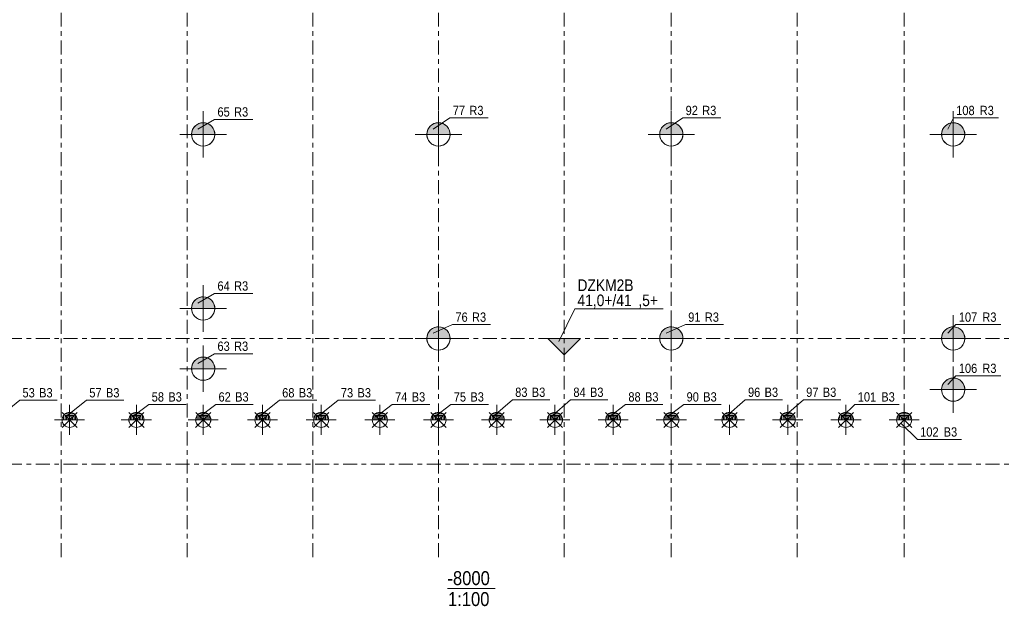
# Model space of a CAD drawing. Header units: millimetres. Extents: x -961 to -120, y -1265 to -671.
# Tile 2 of 12: x -752 to -541, y -1114 to -988. Entities that reach past the tile are written whole.
import ezdxf

# ---------------------------------------------------------------- set-up
doc = ezdxf.new("R2010")
doc.units = ezdxf.units.MM
doc.linetypes.add('XKITLINE00', pattern=[0])
doc.linetypes.add('XKITLINE03', pattern=[6, 3, -1, 1, -1])
for name, color, linetype, lineweight in [('Onderdeel', 2, 'Continuous', 0), ('Onderdeel label', 2, 'Continuous', 0), ('Overige objecten', 7, 'Continuous', 0), ('Stramien', 4, 'Continuous', 0), ('Symbool tekst', 7, 'Continuous', 0)]:
    doc.layers.add(name, color=color, linetype=linetype, lineweight=lineweight)
doc.styles.add('ARIAL', font='arial.ttf')

msp = doc.modelspace()

# ---------------------------------------------------------------- hatches: boundary and pattern name
at = {"layer": 'Onderdeel'}
msp.add_hatch(color=256, dxfattribs=at).paths.add_polyline_path([(-631.77, -1056.01), (-635.31, -1059.55), (-638.85, -1056.01)], flags=17)
at = {"layer": 'Symbool tekst'}
for points in [[(-715.33, -1012.1), (-715.33, -1012.04), (-715.33, -1011.98), (-715.32, -1011.92), (-715.31, -1011.86), (-715.3, -1011.8), (-715.29, -1011.74), (-715.28, -1011.68), (-715.26, -1011.62), (-715.25, -1011.56), (-715.23, -1011.5), (-715.22, -1011.44), (-715.2, -1011.39), (-715.18, -1011.33), (-715.15, -1011.27), (-715.13, -1011.22), (-715.11, -1011.16), (-715.08, -1011.11), (-715.05, -1011.05), (-715.02, -1011), (-714.99, -1010.94), (-714.96, -1010.89), (-714.93, -1010.84), (-714.9, -1010.79), (-714.86, -1010.74), (-714.83, -1010.69), (-714.79, -1010.64), (-714.75, -1010.59), (-714.71, -1010.55), (-714.67, -1010.5), (-714.63, -1010.46), (-714.59, -1010.41), (-714.54, -1010.37), (-714.5, -1010.33), (-714.45, -1010.29), (-714.41, -1010.25), (-714.36, -1010.21), (-714.31, -1010.17), (-714.26, -1010.14), (-714.21, -1010.1), (-714.16, -1010.07), (-714.11, -1010.04), (-714.06, -1010.01), (-714, -1009.98), (-713.95, -1009.95), (-713.89, -1009.92), (-713.84, -1009.89), (-713.78, -1009.87), (-713.73, -1009.85), (-713.67, -1009.82), (-713.61, -1009.8), (-713.56, -1009.78), (-713.5, -1009.77), (-713.44, -1009.75), (-713.38, -1009.74), (-713.32, -1009.72), (-713.26, -1009.71), (-713.2, -1009.7), (-713.14, -1009.69), (-713.08, -1009.68), (-713.02, -1009.67), (-712.96, -1009.67), (-712.9, -1009.67), (-712.84, -1009.66), (-712.78, -1009.67), (-712.71, -1009.67), (-712.65, -1009.67), (-712.59, -1009.68), (-712.53, -1009.69), (-712.47, -1009.7), (-712.41, -1009.71), (-712.35, -1009.72), (-712.29, -1009.74), (-712.23, -1009.75), (-712.18, -1009.77), (-712.12, -1009.78), (-712.06, -1009.8), (-712, -1009.82), (-711.95, -1009.85), (-711.89, -1009.87), (-711.83, -1009.89), (-711.78, -1009.92), (-711.72, -1009.95), (-711.67, -1009.98), (-711.62, -1010.01), (-711.56, -1010.04), (-711.51, -1010.07), (-711.46, -1010.1), (-711.41, -1010.14), (-711.36, -1010.17), (-711.31, -1010.21), (-711.27, -1010.25), (-711.22, -1010.29), (-711.17, -1010.33), (-711.13, -1010.37), (-711.09, -1010.41), (-711.04, -1010.46), (-711, -1010.5), (-710.96, -1010.55), (-710.92, -1010.59), (-710.88, -1010.64), (-710.85, -1010.69), (-710.81, -1010.74), (-710.78, -1010.79), (-710.74, -1010.84), (-710.71, -1010.89), (-710.68, -1010.94), (-710.65, -1011), (-710.62, -1011.05), (-710.59, -1011.11), (-710.57, -1011.16), (-710.54, -1011.22), (-710.52, -1011.27), (-710.5, -1011.33), (-710.48, -1011.39), (-710.46, -1011.44), (-710.44, -1011.5), (-710.42, -1011.56), (-710.41, -1011.62), (-710.39, -1011.68), (-710.38, -1011.74), (-710.37, -1011.8), (-710.36, -1011.86), (-710.35, -1011.92), (-710.35, -1011.98), (-710.34, -1012.04), (-710.34, -1012.1), (-710.34, -1012.16), (-715.34, -1012.16)], [(-664.81, -1012.1), (-664.81, -1012.04), (-664.8, -1011.98), (-664.8, -1011.92), (-664.79, -1011.86), (-664.78, -1011.8), (-664.77, -1011.74), (-664.76, -1011.68), (-664.74, -1011.62), (-664.73, -1011.56), (-664.71, -1011.5), (-664.69, -1011.44), (-664.67, -1011.39), (-664.65, -1011.33), (-664.63, -1011.27), (-664.61, -1011.22), (-664.58, -1011.16), (-664.56, -1011.11), (-664.53, -1011.05), (-664.5, -1011), (-664.47, -1010.94), (-664.44, -1010.89), (-664.41, -1010.84), (-664.37, -1010.79), (-664.34, -1010.74), (-664.3, -1010.69), (-664.27, -1010.64), (-664.23, -1010.59), (-664.19, -1010.55), (-664.15, -1010.5), (-664.11, -1010.46), (-664.06, -1010.41), (-664.02, -1010.37), (-663.98, -1010.33), (-663.93, -1010.29), (-663.88, -1010.25), (-663.84, -1010.21), (-663.79, -1010.17), (-663.74, -1010.14), (-663.69, -1010.1), (-663.64, -1010.07), (-663.59, -1010.04), (-663.53, -1010.01), (-663.48, -1009.98), (-663.43, -1009.95), (-663.37, -1009.92), (-663.32, -1009.89), (-663.26, -1009.87), (-663.21, -1009.85), (-663.15, -1009.82), (-663.09, -1009.8), (-663.03, -1009.78), (-662.97, -1009.77), (-662.92, -1009.75), (-662.86, -1009.74), (-662.8, -1009.72), (-662.74, -1009.71), (-662.68, -1009.7), (-662.62, -1009.69), (-662.56, -1009.68), (-662.5, -1009.67), (-662.44, -1009.67), (-662.38, -1009.67), (-662.31, -1009.66), (-662.25, -1009.67), (-662.19, -1009.67), (-662.13, -1009.67), (-662.07, -1009.68), (-662.01, -1009.69), (-661.95, -1009.7), (-661.89, -1009.71), (-661.83, -1009.72), (-661.77, -1009.74), (-661.71, -1009.75), (-661.65, -1009.77), (-661.6, -1009.78), (-661.54, -1009.8), (-661.48, -1009.82), (-661.42, -1009.85), (-661.37, -1009.87), (-661.31, -1009.89), (-661.26, -1009.92), (-661.2, -1009.95), (-661.15, -1009.98), (-661.09, -1010.01), (-661.04, -1010.04), (-660.99, -1010.07), (-660.94, -1010.1), (-660.89, -1010.14), (-660.84, -1010.17), (-660.79, -1010.21), (-660.74, -1010.25), (-660.7, -1010.29), (-660.65, -1010.33), (-660.61, -1010.37), (-660.56, -1010.41), (-660.52, -1010.46), (-660.48, -1010.5), (-660.44, -1010.55), (-660.4, -1010.59), (-660.36, -1010.64), (-660.32, -1010.69), (-660.29, -1010.74), (-660.25, -1010.79), (-660.22, -1010.84), (-660.19, -1010.89), (-660.16, -1010.94), (-660.13, -1011), (-660.1, -1011.05), (-660.07, -1011.11), (-660.05, -1011.16), (-660.02, -1011.22), (-660, -1011.27), (-659.98, -1011.33), (-659.95, -1011.39), (-659.94, -1011.44), (-659.92, -1011.5), (-659.9, -1011.56), (-659.89, -1011.62), (-659.87, -1011.68), (-659.86, -1011.74), (-659.85, -1011.8), (-659.84, -1011.86), (-659.83, -1011.92), (-659.83, -1011.98), (-659.82, -1012.04), (-659.82, -1012.1), (-659.81, -1012.16), (-664.81, -1012.16)], [(-614.81, -1012.1), (-614.81, -1012.04), (-614.8, -1011.98), (-614.8, -1011.92), (-614.79, -1011.86), (-614.78, -1011.8), (-614.77, -1011.74), (-614.76, -1011.68), (-614.74, -1011.62), (-614.73, -1011.56), (-614.71, -1011.5), (-614.69, -1011.44), (-614.67, -1011.39), (-614.65, -1011.33), (-614.63, -1011.27), (-614.61, -1011.22), (-614.58, -1011.16), (-614.56, -1011.11), (-614.53, -1011.05), (-614.5, -1011), (-614.47, -1010.94), (-614.44, -1010.89), (-614.41, -1010.84), (-614.37, -1010.79), (-614.34, -1010.74), (-614.3, -1010.69), (-614.27, -1010.64), (-614.23, -1010.59), (-614.19, -1010.55), (-614.15, -1010.5), (-614.11, -1010.46), (-614.06, -1010.41), (-614.02, -1010.37), (-613.98, -1010.33), (-613.93, -1010.29), (-613.88, -1010.25), (-613.84, -1010.21), (-613.79, -1010.17), (-613.74, -1010.14), (-613.69, -1010.1), (-613.64, -1010.07), (-613.59, -1010.04), (-613.53, -1010.01), (-613.48, -1009.98), (-613.43, -1009.95), (-613.37, -1009.92), (-613.32, -1009.89), (-613.26, -1009.87), (-613.21, -1009.85), (-613.15, -1009.82), (-613.09, -1009.8), (-613.03, -1009.78), (-612.97, -1009.77), (-612.92, -1009.75), (-612.86, -1009.74), (-612.8, -1009.72), (-612.74, -1009.71), (-612.68, -1009.7), (-612.62, -1009.69), (-612.56, -1009.68), (-612.5, -1009.67), (-612.44, -1009.67), (-612.38, -1009.67), (-612.31, -1009.66), (-612.25, -1009.67), (-612.19, -1009.67), (-612.13, -1009.67), (-612.07, -1009.68), (-612.01, -1009.69), (-611.95, -1009.7), (-611.89, -1009.71), (-611.83, -1009.72), (-611.77, -1009.74), (-611.71, -1009.75), (-611.65, -1009.77), (-611.6, -1009.78), (-611.54, -1009.8), (-611.48, -1009.82), (-611.42, -1009.85), (-611.37, -1009.87), (-611.31, -1009.89), (-611.26, -1009.92), (-611.2, -1009.95), (-611.15, -1009.98), (-611.09, -1010.01), (-611.04, -1010.04), (-610.99, -1010.07), (-610.94, -1010.1), (-610.89, -1010.14), (-610.84, -1010.17), (-610.79, -1010.21), (-610.74, -1010.25), (-610.7, -1010.29), (-610.65, -1010.33), (-610.61, -1010.37), (-610.56, -1010.41), (-610.52, -1010.46), (-610.48, -1010.5), (-610.44, -1010.55), (-610.4, -1010.59), (-610.36, -1010.64), (-610.32, -1010.69), (-610.29, -1010.74), (-610.25, -1010.79), (-610.22, -1010.84), (-610.19, -1010.89), (-610.16, -1010.94), (-610.13, -1011), (-610.1, -1011.05), (-610.07, -1011.11), (-610.05, -1011.16), (-610.02, -1011.22), (-610, -1011.27), (-609.98, -1011.33), (-609.95, -1011.39), (-609.94, -1011.44), (-609.92, -1011.5), (-609.9, -1011.56), (-609.89, -1011.62), (-609.87, -1011.68), (-609.86, -1011.74), (-609.85, -1011.8), (-609.84, -1011.86), (-609.83, -1011.92), (-609.83, -1011.98), (-609.82, -1012.04), (-609.82, -1012.1), (-609.81, -1012.16), (-614.81, -1012.16)], [(-554.26, -1012.1), (-554.25, -1012.04), (-554.25, -1011.98), (-554.24, -1011.92), (-554.23, -1011.86), (-554.22, -1011.8), (-554.21, -1011.74), (-554.2, -1011.68), (-554.19, -1011.62), (-554.17, -1011.56), (-554.15, -1011.5), (-554.14, -1011.44), (-554.12, -1011.39), (-554.1, -1011.33), (-554.07, -1011.27), (-554.05, -1011.22), (-554.03, -1011.16), (-554, -1011.11), (-553.97, -1011.05), (-553.94, -1011), (-553.91, -1010.94), (-553.88, -1010.89), (-553.85, -1010.84), (-553.82, -1010.79), (-553.78, -1010.74), (-553.75, -1010.69), (-553.71, -1010.64), (-553.67, -1010.59), (-553.63, -1010.55), (-553.59, -1010.5), (-553.55, -1010.46), (-553.51, -1010.41), (-553.46, -1010.37), (-553.42, -1010.33), (-553.37, -1010.29), (-553.33, -1010.25), (-553.28, -1010.21), (-553.23, -1010.17), (-553.18, -1010.14), (-553.13, -1010.1), (-553.08, -1010.07), (-553.03, -1010.04), (-552.98, -1010.01), (-552.92, -1009.98), (-552.87, -1009.95), (-552.82, -1009.92), (-552.76, -1009.89), (-552.7, -1009.87), (-552.65, -1009.85), (-552.59, -1009.82), (-552.53, -1009.8), (-552.48, -1009.78), (-552.42, -1009.77), (-552.36, -1009.75), (-552.3, -1009.74), (-552.24, -1009.72), (-552.18, -1009.71), (-552.12, -1009.7), (-552.06, -1009.69), (-552, -1009.68), (-551.94, -1009.67), (-551.88, -1009.67), (-551.82, -1009.67), (-551.76, -1009.66), (-551.7, -1009.67), (-551.64, -1009.67), (-551.58, -1009.67), (-551.51, -1009.68), (-551.45, -1009.69), (-551.39, -1009.7), (-551.33, -1009.71), (-551.27, -1009.72), (-551.21, -1009.74), (-551.16, -1009.75), (-551.1, -1009.77), (-551.04, -1009.78), (-550.98, -1009.8), (-550.92, -1009.82), (-550.87, -1009.85), (-550.81, -1009.87), (-550.75, -1009.89), (-550.7, -1009.92), (-550.65, -1009.95), (-550.59, -1009.98), (-550.54, -1010.01), (-550.49, -1010.04), (-550.43, -1010.07), (-550.38, -1010.1), (-550.33, -1010.14), (-550.28, -1010.17), (-550.24, -1010.21), (-550.19, -1010.25), (-550.14, -1010.29), (-550.1, -1010.33), (-550.05, -1010.37), (-550.01, -1010.41), (-549.97, -1010.46), (-549.92, -1010.5), (-549.88, -1010.55), (-549.84, -1010.59), (-549.81, -1010.64), (-549.77, -1010.69), (-549.73, -1010.74), (-549.7, -1010.79), (-549.66, -1010.84), (-549.63, -1010.89), (-549.6, -1010.94), (-549.57, -1011), (-549.54, -1011.05), (-549.51, -1011.11), (-549.49, -1011.16), (-549.46, -1011.22), (-549.44, -1011.27), (-549.42, -1011.33), (-549.4, -1011.39), (-549.38, -1011.44), (-549.36, -1011.5), (-549.34, -1011.56), (-549.33, -1011.62), (-549.32, -1011.68), (-549.3, -1011.74), (-549.29, -1011.8), (-549.28, -1011.86), (-549.28, -1011.92), (-549.27, -1011.98), (-549.26, -1012.04), (-549.26, -1012.1), (-549.26, -1012.16), (-554.26, -1012.16)], [(-715.33, -1049.5), (-715.33, -1049.44), (-715.33, -1049.38), (-715.32, -1049.32), (-715.31, -1049.26), (-715.3, -1049.2), (-715.29, -1049.14), (-715.28, -1049.08), (-715.26, -1049.02), (-715.25, -1048.96), (-715.23, -1048.9), (-715.22, -1048.84), (-715.2, -1048.79), (-715.18, -1048.73), (-715.15, -1048.67), (-715.13, -1048.62), (-715.11, -1048.56), (-715.08, -1048.5), (-715.05, -1048.45), (-715.02, -1048.4), (-714.99, -1048.34), (-714.96, -1048.29), (-714.93, -1048.24), (-714.9, -1048.19), (-714.86, -1048.14), (-714.83, -1048.09), (-714.79, -1048.04), (-714.75, -1047.99), (-714.71, -1047.95), (-714.67, -1047.9), (-714.63, -1047.86), (-714.59, -1047.81), (-714.54, -1047.77), (-714.5, -1047.73), (-714.45, -1047.69), (-714.41, -1047.65), (-714.36, -1047.61), (-714.31, -1047.57), (-714.26, -1047.54), (-714.21, -1047.5), (-714.16, -1047.47), (-714.11, -1047.44), (-714.06, -1047.41), (-714, -1047.38), (-713.95, -1047.35), (-713.89, -1047.32), (-713.84, -1047.29), (-713.78, -1047.27), (-713.73, -1047.25), (-713.67, -1047.22), (-713.61, -1047.2), (-713.56, -1047.18), (-713.5, -1047.17), (-713.44, -1047.15), (-713.38, -1047.13), (-713.32, -1047.12), (-713.26, -1047.11), (-713.2, -1047.1), (-713.14, -1047.09), (-713.08, -1047.08), (-713.02, -1047.07), (-712.96, -1047.07), (-712.9, -1047.07), (-712.84, -1047.06), (-712.78, -1047.07), (-712.71, -1047.07), (-712.65, -1047.07), (-712.59, -1047.08), (-712.53, -1047.09), (-712.47, -1047.1), (-712.41, -1047.11), (-712.35, -1047.12), (-712.29, -1047.13), (-712.23, -1047.15), (-712.18, -1047.17), (-712.12, -1047.18), (-712.06, -1047.2), (-712, -1047.22), (-711.95, -1047.25), (-711.89, -1047.27), (-711.83, -1047.29), (-711.78, -1047.32), (-711.72, -1047.35), (-711.67, -1047.38), (-711.62, -1047.41), (-711.56, -1047.44), (-711.51, -1047.47), (-711.46, -1047.5), (-711.41, -1047.54), (-711.36, -1047.57), (-711.31, -1047.61), (-711.27, -1047.65), (-711.22, -1047.69), (-711.17, -1047.73), (-711.13, -1047.77), (-711.09, -1047.81), (-711.04, -1047.86), (-711, -1047.9), (-710.96, -1047.95), (-710.92, -1047.99), (-710.88, -1048.04), (-710.85, -1048.09), (-710.81, -1048.14), (-710.78, -1048.19), (-710.74, -1048.24), (-710.71, -1048.29), (-710.68, -1048.34), (-710.65, -1048.4), (-710.62, -1048.45), (-710.59, -1048.5), (-710.57, -1048.56), (-710.54, -1048.62), (-710.52, -1048.67), (-710.5, -1048.73), (-710.48, -1048.79), (-710.46, -1048.84), (-710.44, -1048.9), (-710.42, -1048.96), (-710.41, -1049.02), (-710.39, -1049.08), (-710.38, -1049.14), (-710.37, -1049.2), (-710.36, -1049.26), (-710.35, -1049.32), (-710.35, -1049.38), (-710.34, -1049.44), (-710.34, -1049.5), (-710.34, -1049.56), (-715.34, -1049.56)], [(-664.81, -1055.95), (-664.81, -1055.89), (-664.8, -1055.83), (-664.8, -1055.77), (-664.79, -1055.71), (-664.78, -1055.65), (-664.77, -1055.59), (-664.76, -1055.53), (-664.74, -1055.47), (-664.73, -1055.41), (-664.71, -1055.35), (-664.69, -1055.29), (-664.67, -1055.24), (-664.65, -1055.18), (-664.63, -1055.12), (-664.61, -1055.07), (-664.58, -1055.01), (-664.56, -1054.96), (-664.53, -1054.9), (-664.5, -1054.85), (-664.47, -1054.79), (-664.44, -1054.74), (-664.41, -1054.69), (-664.37, -1054.64), (-664.34, -1054.59), (-664.3, -1054.54), (-664.27, -1054.49), (-664.23, -1054.44), (-664.19, -1054.4), (-664.15, -1054.35), (-664.11, -1054.31), (-664.06, -1054.26), (-664.02, -1054.22), (-663.98, -1054.18), (-663.93, -1054.14), (-663.88, -1054.1), (-663.84, -1054.06), (-663.79, -1054.02), (-663.74, -1053.99), (-663.69, -1053.95), (-663.64, -1053.92), (-663.59, -1053.89), (-663.53, -1053.86), (-663.48, -1053.83), (-663.43, -1053.8), (-663.37, -1053.77), (-663.32, -1053.74), (-663.26, -1053.72), (-663.21, -1053.7), (-663.15, -1053.67), (-663.09, -1053.65), (-663.03, -1053.63), (-662.97, -1053.62), (-662.92, -1053.6), (-662.86, -1053.59), (-662.8, -1053.57), (-662.74, -1053.56), (-662.68, -1053.55), (-662.62, -1053.54), (-662.56, -1053.53), (-662.5, -1053.52), (-662.44, -1053.52), (-662.38, -1053.52), (-662.31, -1053.51), (-662.25, -1053.52), (-662.19, -1053.52), (-662.13, -1053.52), (-662.07, -1053.53), (-662.01, -1053.54), (-661.95, -1053.55), (-661.89, -1053.56), (-661.83, -1053.57), (-661.77, -1053.59), (-661.71, -1053.6), (-661.65, -1053.62), (-661.6, -1053.63), (-661.54, -1053.65), (-661.48, -1053.67), (-661.42, -1053.7), (-661.37, -1053.72), (-661.31, -1053.74), (-661.26, -1053.77), (-661.2, -1053.8), (-661.15, -1053.83), (-661.09, -1053.86), (-661.04, -1053.89), (-660.99, -1053.92), (-660.94, -1053.95), (-660.89, -1053.99), (-660.84, -1054.02), (-660.79, -1054.06), (-660.74, -1054.1), (-660.7, -1054.14), (-660.65, -1054.18), (-660.61, -1054.22), (-660.56, -1054.26), (-660.52, -1054.31), (-660.48, -1054.35), (-660.44, -1054.4), (-660.4, -1054.44), (-660.36, -1054.49), (-660.32, -1054.54), (-660.29, -1054.59), (-660.25, -1054.64), (-660.22, -1054.69), (-660.19, -1054.74), (-660.16, -1054.79), (-660.13, -1054.85), (-660.1, -1054.9), (-660.07, -1054.96), (-660.05, -1055.01), (-660.02, -1055.07), (-660, -1055.12), (-659.98, -1055.18), (-659.95, -1055.24), (-659.94, -1055.29), (-659.92, -1055.35), (-659.9, -1055.41), (-659.89, -1055.47), (-659.87, -1055.53), (-659.86, -1055.59), (-659.85, -1055.65), (-659.84, -1055.71), (-659.83, -1055.77), (-659.83, -1055.83), (-659.82, -1055.89), (-659.82, -1055.95), (-659.81, -1056.01), (-664.81, -1056.01)], [(-614.81, -1055.95), (-614.81, -1055.89), (-614.8, -1055.83), (-614.8, -1055.77), (-614.79, -1055.71), (-614.78, -1055.65), (-614.77, -1055.59), (-614.76, -1055.53), (-614.74, -1055.47), (-614.73, -1055.41), (-614.71, -1055.35), (-614.69, -1055.29), (-614.67, -1055.24), (-614.65, -1055.18), (-614.63, -1055.12), (-614.61, -1055.07), (-614.58, -1055.01), (-614.56, -1054.96), (-614.53, -1054.9), (-614.5, -1054.85), (-614.47, -1054.79), (-614.44, -1054.74), (-614.41, -1054.69), (-614.37, -1054.64), (-614.34, -1054.59), (-614.3, -1054.54), (-614.27, -1054.49), (-614.23, -1054.44), (-614.19, -1054.4), (-614.15, -1054.35), (-614.11, -1054.31), (-614.06, -1054.26), (-614.02, -1054.22), (-613.98, -1054.18), (-613.93, -1054.14), (-613.88, -1054.1), (-613.84, -1054.06), (-613.79, -1054.02), (-613.74, -1053.99), (-613.69, -1053.95), (-613.64, -1053.92), (-613.59, -1053.89), (-613.53, -1053.86), (-613.48, -1053.83), (-613.43, -1053.8), (-613.37, -1053.77), (-613.32, -1053.74), (-613.26, -1053.72), (-613.21, -1053.7), (-613.15, -1053.67), (-613.09, -1053.65), (-613.03, -1053.63), (-612.97, -1053.62), (-612.92, -1053.6), (-612.86, -1053.59), (-612.8, -1053.57), (-612.74, -1053.56), (-612.68, -1053.55), (-612.62, -1053.54), (-612.56, -1053.53), (-612.5, -1053.52), (-612.44, -1053.52), (-612.38, -1053.52), (-612.31, -1053.51), (-612.25, -1053.52), (-612.19, -1053.52), (-612.13, -1053.52), (-612.07, -1053.53), (-612.01, -1053.54), (-611.95, -1053.55), (-611.89, -1053.56), (-611.83, -1053.57), (-611.77, -1053.59), (-611.71, -1053.6), (-611.65, -1053.62), (-611.6, -1053.63), (-611.54, -1053.65), (-611.48, -1053.67), (-611.42, -1053.7), (-611.37, -1053.72), (-611.31, -1053.74), (-611.26, -1053.77), (-611.2, -1053.8), (-611.15, -1053.83), (-611.09, -1053.86), (-611.04, -1053.89), (-610.99, -1053.92), (-610.94, -1053.95), (-610.89, -1053.99), (-610.84, -1054.02), (-610.79, -1054.06), (-610.74, -1054.1), (-610.7, -1054.14), (-610.65, -1054.18), (-610.61, -1054.22), (-610.56, -1054.26), (-610.52, -1054.31), (-610.48, -1054.35), (-610.44, -1054.4), (-610.4, -1054.44), (-610.36, -1054.49), (-610.32, -1054.54), (-610.29, -1054.59), (-610.25, -1054.64), (-610.22, -1054.69), (-610.19, -1054.74), (-610.16, -1054.79), (-610.13, -1054.85), (-610.1, -1054.9), (-610.07, -1054.96), (-610.05, -1055.01), (-610.02, -1055.07), (-610, -1055.12), (-609.98, -1055.18), (-609.95, -1055.24), (-609.94, -1055.29), (-609.92, -1055.35), (-609.9, -1055.41), (-609.89, -1055.47), (-609.87, -1055.53), (-609.86, -1055.59), (-609.85, -1055.65), (-609.84, -1055.71), (-609.83, -1055.77), (-609.83, -1055.83), (-609.82, -1055.89), (-609.82, -1055.95), (-609.81, -1056.01), (-614.81, -1056.01)], [(-554.26, -1055.95), (-554.25, -1055.89), (-554.25, -1055.83), (-554.24, -1055.77), (-554.23, -1055.71), (-554.22, -1055.65), (-554.21, -1055.59), (-554.2, -1055.53), (-554.19, -1055.47), (-554.17, -1055.41), (-554.15, -1055.35), (-554.14, -1055.29), (-554.12, -1055.24), (-554.1, -1055.18), (-554.07, -1055.12), (-554.05, -1055.07), (-554.03, -1055.01), (-554, -1054.96), (-553.97, -1054.9), (-553.94, -1054.85), (-553.91, -1054.79), (-553.88, -1054.74), (-553.85, -1054.69), (-553.82, -1054.64), (-553.78, -1054.59), (-553.75, -1054.54), (-553.71, -1054.49), (-553.67, -1054.44), (-553.63, -1054.4), (-553.59, -1054.35), (-553.55, -1054.31), (-553.51, -1054.26), (-553.46, -1054.22), (-553.42, -1054.18), (-553.37, -1054.14), (-553.33, -1054.1), (-553.28, -1054.06), (-553.23, -1054.02), (-553.18, -1053.99), (-553.13, -1053.95), (-553.08, -1053.92), (-553.03, -1053.89), (-552.98, -1053.86), (-552.92, -1053.83), (-552.87, -1053.8), (-552.82, -1053.77), (-552.76, -1053.74), (-552.7, -1053.72), (-552.65, -1053.7), (-552.59, -1053.67), (-552.53, -1053.65), (-552.48, -1053.63), (-552.42, -1053.62), (-552.36, -1053.6), (-552.3, -1053.59), (-552.24, -1053.57), (-552.18, -1053.56), (-552.12, -1053.55), (-552.06, -1053.54), (-552, -1053.53), (-551.94, -1053.52), (-551.88, -1053.52), (-551.82, -1053.52), (-551.76, -1053.51), (-551.7, -1053.52), (-551.64, -1053.52), (-551.58, -1053.52), (-551.51, -1053.53), (-551.45, -1053.54), (-551.39, -1053.55), (-551.33, -1053.56), (-551.27, -1053.57), (-551.21, -1053.59), (-551.16, -1053.6), (-551.1, -1053.62), (-551.04, -1053.63), (-550.98, -1053.65), (-550.92, -1053.67), (-550.87, -1053.7), (-550.81, -1053.72), (-550.75, -1053.74), (-550.7, -1053.77), (-550.65, -1053.8), (-550.59, -1053.83), (-550.54, -1053.86), (-550.49, -1053.89), (-550.43, -1053.92), (-550.38, -1053.95), (-550.33, -1053.99), (-550.28, -1054.02), (-550.24, -1054.06), (-550.19, -1054.1), (-550.14, -1054.14), (-550.1, -1054.18), (-550.05, -1054.22), (-550.01, -1054.26), (-549.97, -1054.31), (-549.92, -1054.35), (-549.88, -1054.4), (-549.84, -1054.44), (-549.81, -1054.49), (-549.77, -1054.54), (-549.73, -1054.59), (-549.7, -1054.64), (-549.66, -1054.69), (-549.63, -1054.74), (-549.6, -1054.79), (-549.57, -1054.85), (-549.54, -1054.9), (-549.51, -1054.96), (-549.49, -1055.01), (-549.46, -1055.07), (-549.44, -1055.12), (-549.42, -1055.18), (-549.4, -1055.24), (-549.38, -1055.29), (-549.36, -1055.35), (-549.34, -1055.41), (-549.33, -1055.47), (-549.32, -1055.53), (-549.3, -1055.59), (-549.29, -1055.65), (-549.28, -1055.71), (-549.28, -1055.77), (-549.27, -1055.83), (-549.26, -1055.89), (-549.26, -1055.95), (-549.26, -1056.01), (-554.26, -1056.01)], [(-715.33, -1062.45), (-715.33, -1062.39), (-715.33, -1062.33), (-715.32, -1062.27), (-715.31, -1062.21), (-715.3, -1062.15), (-715.29, -1062.09), (-715.28, -1062.03), (-715.26, -1061.97), (-715.25, -1061.91), (-715.23, -1061.85), (-715.22, -1061.79), (-715.2, -1061.74), (-715.18, -1061.68), (-715.15, -1061.62), (-715.13, -1061.57), (-715.11, -1061.51), (-715.08, -1061.46), (-715.05, -1061.4), (-715.02, -1061.35), (-714.99, -1061.29), (-714.96, -1061.24), (-714.93, -1061.19), (-714.9, -1061.14), (-714.86, -1061.09), (-714.83, -1061.04), (-714.79, -1060.99), (-714.75, -1060.94), (-714.71, -1060.9), (-714.67, -1060.85), (-714.63, -1060.81), (-714.59, -1060.76), (-714.54, -1060.72), (-714.5, -1060.68), (-714.45, -1060.64), (-714.41, -1060.6), (-714.36, -1060.56), (-714.31, -1060.52), (-714.26, -1060.49), (-714.21, -1060.45), (-714.16, -1060.42), (-714.11, -1060.39), (-714.06, -1060.36), (-714, -1060.33), (-713.95, -1060.3), (-713.89, -1060.27), (-713.84, -1060.24), (-713.78, -1060.22), (-713.73, -1060.2), (-713.67, -1060.17), (-713.61, -1060.15), (-713.56, -1060.13), (-713.5, -1060.12), (-713.44, -1060.1), (-713.38, -1060.09), (-713.32, -1060.07), (-713.26, -1060.06), (-713.2, -1060.05), (-713.14, -1060.04), (-713.08, -1060.03), (-713.02, -1060.02), (-712.96, -1060.02), (-712.9, -1060.02), (-712.84, -1060.01), (-712.78, -1060.02), (-712.71, -1060.02), (-712.65, -1060.02), (-712.59, -1060.03), (-712.53, -1060.04), (-712.47, -1060.05), (-712.41, -1060.06), (-712.35, -1060.07), (-712.29, -1060.09), (-712.23, -1060.1), (-712.18, -1060.12), (-712.12, -1060.13), (-712.06, -1060.15), (-712, -1060.17), (-711.95, -1060.2), (-711.89, -1060.22), (-711.83, -1060.24), (-711.78, -1060.27), (-711.72, -1060.3), (-711.67, -1060.33), (-711.62, -1060.36), (-711.56, -1060.39), (-711.51, -1060.42), (-711.46, -1060.45), (-711.41, -1060.49), (-711.36, -1060.52), (-711.31, -1060.56), (-711.27, -1060.6), (-711.22, -1060.64), (-711.17, -1060.68), (-711.13, -1060.72), (-711.09, -1060.76), (-711.04, -1060.81), (-711, -1060.85), (-710.96, -1060.9), (-710.92, -1060.94), (-710.88, -1060.99), (-710.85, -1061.04), (-710.81, -1061.09), (-710.78, -1061.14), (-710.74, -1061.19), (-710.71, -1061.24), (-710.68, -1061.29), (-710.65, -1061.35), (-710.62, -1061.4), (-710.59, -1061.46), (-710.57, -1061.51), (-710.54, -1061.57), (-710.52, -1061.62), (-710.5, -1061.68), (-710.48, -1061.74), (-710.46, -1061.79), (-710.44, -1061.85), (-710.42, -1061.91), (-710.41, -1061.97), (-710.39, -1062.03), (-710.38, -1062.09), (-710.37, -1062.15), (-710.36, -1062.21), (-710.35, -1062.27), (-710.35, -1062.33), (-710.34, -1062.39), (-710.34, -1062.45), (-710.34, -1062.51), (-715.34, -1062.51)], [(-554.26, -1066.95), (-554.25, -1066.89), (-554.25, -1066.83), (-554.24, -1066.77), (-554.23, -1066.71), (-554.22, -1066.65), (-554.21, -1066.59), (-554.2, -1066.53), (-554.19, -1066.47), (-554.17, -1066.41), (-554.15, -1066.35), (-554.14, -1066.29), (-554.12, -1066.24), (-554.1, -1066.18), (-554.07, -1066.12), (-554.05, -1066.07), (-554.03, -1066.01), (-554, -1065.96), (-553.97, -1065.9), (-553.94, -1065.85), (-553.91, -1065.79), (-553.88, -1065.74), (-553.85, -1065.69), (-553.82, -1065.64), (-553.78, -1065.59), (-553.75, -1065.54), (-553.71, -1065.49), (-553.67, -1065.44), (-553.63, -1065.4), (-553.59, -1065.35), (-553.55, -1065.31), (-553.51, -1065.26), (-553.46, -1065.22), (-553.42, -1065.18), (-553.37, -1065.14), (-553.33, -1065.1), (-553.28, -1065.06), (-553.23, -1065.02), (-553.18, -1064.99), (-553.13, -1064.95), (-553.08, -1064.92), (-553.03, -1064.89), (-552.98, -1064.86), (-552.92, -1064.83), (-552.87, -1064.8), (-552.82, -1064.77), (-552.76, -1064.74), (-552.7, -1064.72), (-552.65, -1064.7), (-552.59, -1064.67), (-552.53, -1064.65), (-552.48, -1064.63), (-552.42, -1064.62), (-552.36, -1064.6), (-552.3, -1064.59), (-552.24, -1064.57), (-552.18, -1064.56), (-552.12, -1064.55), (-552.06, -1064.54), (-552, -1064.53), (-551.94, -1064.52), (-551.88, -1064.52), (-551.82, -1064.52), (-551.76, -1064.51), (-551.7, -1064.52), (-551.64, -1064.52), (-551.58, -1064.52), (-551.51, -1064.53), (-551.45, -1064.54), (-551.39, -1064.55), (-551.33, -1064.56), (-551.27, -1064.57), (-551.21, -1064.59), (-551.16, -1064.6), (-551.1, -1064.62), (-551.04, -1064.63), (-550.98, -1064.65), (-550.92, -1064.67), (-550.87, -1064.7), (-550.81, -1064.72), (-550.75, -1064.74), (-550.7, -1064.77), (-550.65, -1064.8), (-550.59, -1064.83), (-550.54, -1064.86), (-550.49, -1064.89), (-550.43, -1064.92), (-550.38, -1064.95), (-550.33, -1064.99), (-550.28, -1065.02), (-550.24, -1065.06), (-550.19, -1065.1), (-550.14, -1065.14), (-550.1, -1065.18), (-550.05, -1065.22), (-550.01, -1065.26), (-549.97, -1065.31), (-549.92, -1065.35), (-549.88, -1065.4), (-549.84, -1065.44), (-549.81, -1065.49), (-549.77, -1065.54), (-549.73, -1065.59), (-549.7, -1065.64), (-549.66, -1065.69), (-549.63, -1065.74), (-549.6, -1065.79), (-549.57, -1065.85), (-549.54, -1065.9), (-549.51, -1065.96), (-549.49, -1066.01), (-549.46, -1066.07), (-549.44, -1066.12), (-549.42, -1066.18), (-549.4, -1066.24), (-549.38, -1066.29), (-549.36, -1066.35), (-549.34, -1066.41), (-549.33, -1066.47), (-549.32, -1066.53), (-549.3, -1066.59), (-549.29, -1066.65), (-549.28, -1066.71), (-549.28, -1066.77), (-549.27, -1066.83), (-549.26, -1066.89), (-549.26, -1066.95), (-549.26, -1067.01), (-554.26, -1067.01)]]:
    msp.add_hatch(color=256, dxfattribs=at).paths.add_polyline_path(points, flags=17)

# ---------------------------------------------------------------- linework, layer by layer
at = {"layer": 'Onderdeel', "linetype": 'XKITLINE00', "lineweight": 0}
for p, q in [((-631.78, -1056.01), (-638.85, -1056.01)), ((-638.85, -1056.01), (-635.31, -1059.55)), ((-635.31, -1059.55), (-631.78, -1056.01))]:
    msp.add_line(p, q, dxfattribs=at)
for centre, radius, start, end in [((-712.84, -1012.16), 2.5, 144, 324), ((-712.84, -1012.16), 2.5, 324, 144), ((-662.31, -1012.16), 2.5, 144, 324), ((-662.31, -1012.16), 2.5, 324, 144), ((-612.31, -1012.16), 2.5, 144, 324), ((-612.31, -1012.16), 2.5, 324, 144), ((-551.76, -1012.16), 2.5, 144, 324), ((-551.76, -1012.16), 2.5, 324, 144), ((-712.84, -1049.56), 2.5, 144, 324), ((-712.84, -1049.56), 2.5, 324, 144), ((-662.31, -1056.01), 2.5, 144, 324), ((-662.31, -1056.01), 2.5, 324, 144), ((-612.31, -1056.01), 2.5, 144, 324), ((-612.31, -1056.01), 2.5, 324, 144), ((-551.76, -1056.01), 2.5, 144, 324), ((-551.76, -1056.01), 2.5, 324, 144), ((-712.84, -1062.51), 2.5, 144, 324), ((-712.84, -1062.51), 2.5, 324, 144), ((-551.76, -1067.01), 2.5, 144, 324), ((-551.76, -1067.01), 2.5, 324, 144), ((-741.54, -1073.51), 1.62, 326.25, 146.25), ((-727.19, -1073.51), 1.62, 326.25, 146.25), ((-712.84, -1073.51), 1.62, 326.25, 146.25), ((-700.11, -1073.51), 1.62, 326.25, 146.25), ((-687.51, -1073.51), 1.62, 326.25, 146.25), ((-674.91, -1073.51), 1.62, 326.25, 146.25), ((-662.31, -1073.51), 1.62, 326.25, 146.25), ((-649.81, -1073.51), 1.62, 326.25, 146.25), ((-637.31, -1073.51), 1.62, 326.25, 146.25), ((-624.81, -1073.51), 1.62, 326.25, 146.25), ((-612.31, -1073.51), 1.62, 326.25, 146.25), ((-599.81, -1073.51), 1.62, 326.25, 146.25), ((-587.31, -1073.51), 1.62, 326.25, 146.25), ((-574.81, -1073.51), 1.62, 326.25, 146.25), ((-562.31, -1073.51), 1.62, 326.25, 146.25), ((-741.54, -1073.51), 1.62, 146.25, 326.25), ((-727.19, -1073.51), 1.62, 146.25, 326.25), ((-712.84, -1073.51), 1.62, 146.25, 326.25), ((-700.11, -1073.51), 1.62, 146.25, 326.25), ((-687.51, -1073.51), 1.62, 146.25, 326.25), ((-674.91, -1073.51), 1.62, 146.25, 326.25), ((-662.31, -1073.51), 1.62, 146.25, 326.25), ((-649.81, -1073.51), 1.62, 146.25, 326.25), ((-637.31, -1073.51), 1.62, 146.25, 326.25), ((-624.81, -1073.51), 1.62, 146.25, 326.25), ((-612.31, -1073.51), 1.62, 146.25, 326.25), ((-599.81, -1073.51), 1.62, 146.25, 326.25), ((-587.31, -1073.51), 1.62, 146.25, 326.25), ((-574.81, -1073.51), 1.62, 146.25, 326.25), ((-562.31, -1073.51), 1.62, 146.25, 326.25)]:
    msp.add_arc(centre, radius, start, end, dxfattribs=at)
at = {"layer": 'Onderdeel label', "linetype": 'XKITLINE00', "lineweight": 0}
for p, q in [((-663.44, -1011.03), (-659.84, -1008.62)), ((-659.84, -1008.62), (-651.67, -1008.62)), ((-613.44, -1011.03), (-609.84, -1008.62)), ((-609.84, -1008.62), (-601.67, -1008.62)), ((-552.89, -1011.03), (-551.73, -1008.62)), ((-551.73, -1008.62), (-542.07, -1008.62)), ((-713.97, -1011.03), (-710.38, -1008.93)), ((-710.38, -1008.93), (-702.2, -1008.93)), ((-713.97, -1048.43), (-710.38, -1046.33)), ((-710.38, -1046.33), (-702.2, -1046.33)), ((-636.49, -1056.64), (-633.06, -1049.67)), ((-633.06, -1049.67), (-614.06, -1049.67)), ((-663.44, -1054.88), (-659.28, -1053.03)), ((-659.28, -1053.03), (-651.11, -1053.03)), ((-613.44, -1054.88), (-609.28, -1053.03)), ((-609.28, -1053.03), (-601.11, -1053.03)), ((-552.89, -1054.88), (-551.17, -1053.03)), ((-551.17, -1053.03), (-541.51, -1053.03)), ((-713.97, -1061.38), (-710.38, -1059.28)), ((-710.38, -1059.28), (-702.2, -1059.28)), ((-552.89, -1065.88), (-551.17, -1064.03)), ((-551.17, -1064.03), (-541.51, -1064.03)), ((-756.62, -1072.78), (-752.25, -1069.28)), ((-752.25, -1069.28), (-744.22, -1069.28)), ((-742.27, -1072.78), (-737.9, -1069.28)), ((-737.9, -1069.28), (-729.87, -1069.28)), ((-700.85, -1072.78), (-696.48, -1069.28)), ((-696.48, -1069.28), (-688.45, -1069.28)), ((-688.25, -1072.78), (-683.88, -1069.28)), ((-683.88, -1069.28), (-675.85, -1069.28)), ((-650.55, -1072.78), (-646.44, -1069.17)), ((-646.44, -1069.17), (-638.41, -1069.17)), ((-638.05, -1072.78), (-633.94, -1069.17)), ((-633.94, -1069.17), (-625.91, -1069.17)), ((-600.55, -1072.78), (-596.44, -1069.17)), ((-596.44, -1069.17), (-588.42, -1069.17)), ((-588.05, -1072.78), (-583.94, -1069.17)), ((-583.94, -1069.17), (-575.92, -1069.17)), ((-727.92, -1072.78), (-724.5, -1070.17)), ((-724.5, -1070.17), (-716.47, -1070.17)), ((-713.57, -1072.78), (-710.15, -1070.17)), ((-710.15, -1070.17), (-702.12, -1070.17)), ((-675.64, -1072.78), (-672.23, -1070.17)), ((-672.23, -1070.17), (-664.2, -1070.17)), ((-663.04, -1072.78), (-659.63, -1070.17)), ((-659.63, -1070.17), (-651.6, -1070.17)), ((-625.54, -1072.78), (-622.13, -1070.17)), ((-622.13, -1070.17), (-614.1, -1070.17)), ((-613.04, -1072.78), (-609.63, -1070.17)), ((-609.63, -1070.17), (-601.6, -1070.17)), ((-575.55, -1072.78), (-572.87, -1070.17)), ((-572.87, -1070.17), (-563.36, -1070.17)), ((-563.04, -1074.24), (-559.47, -1077.7)), ((-559.47, -1077.7), (-549.96, -1077.7))]:
    msp.add_line(p, q, dxfattribs=at)
at = {"layer": 'Overige objecten', "linetype": 'XKITLINE00', "lineweight": 0}
msp.add_line((-660.39, -1109.76), (-650.15, -1109.76), dxfattribs=at)
at = {"layer": 'Stramien', "linetype": 'XKITLINE03', "lineweight": 0}
for p, q in [((-743.31, -1103.01), (-743.31, -840.31)), ((-716.31, -1103.01), (-716.31, -840.31)), ((-689.31, -1103.01), (-689.31, -840.31)), ((-662.31, -1103.01), (-662.31, -840.31)), ((-635.31, -1103.01), (-635.31, -840.31)), ((-612.31, -1103.01), (-612.31, -840.31)), ((-585.31, -1103.01), (-585.31, -840.31)), ((-562.31, -1103.01), (-562.31, -840.31)), ((-880.81, -1056.01), (-445.81, -1056.01)), ((-880.81, -1083.01), (-445.81, -1083.01))]:
    msp.add_line(p, q, dxfattribs=at)
at = {"layer": 'Symbool tekst', "linetype": 'XKITLINE00', "lineweight": 0}
for p, q in [((-712.84, -1017.16), (-712.84, -1007.16)), ((-662.31, -1017.16), (-662.31, -1007.16)), ((-612.31, -1017.16), (-612.31, -1007.16)), ((-551.76, -1017.16), (-551.76, -1007.16)), ((-717.84, -1012.16), (-707.84, -1012.16)), ((-667.31, -1012.16), (-657.31, -1012.16)), ((-617.31, -1012.16), (-607.31, -1012.16)), ((-556.76, -1012.16), (-546.76, -1012.16)), ((-712.84, -1054.56), (-712.84, -1044.56)), ((-717.84, -1049.56), (-707.84, -1049.56)), ((-662.31, -1061.01), (-662.31, -1051.01)), ((-612.31, -1061.01), (-612.31, -1051.01)), ((-551.76, -1061.01), (-551.76, -1051.01)), ((-667.31, -1056.01), (-657.31, -1056.01)), ((-617.31, -1056.01), (-607.31, -1056.01)), ((-556.76, -1056.01), (-546.76, -1056.01)), ((-712.84, -1067.51), (-712.84, -1057.51)), ((-717.84, -1062.51), (-707.84, -1062.51)), ((-551.76, -1072.01), (-551.76, -1062.01)), ((-556.76, -1067.01), (-546.76, -1067.01)), ((-743.16, -1075.13), (-739.92, -1071.89)), ((-743.14, -1071.89), (-739.9, -1075.13)), ((-741.54, -1076.75), (-741.54, -1070.27)), ((-728.81, -1075.13), (-725.57, -1071.89)), ((-728.79, -1071.89), (-725.55, -1075.13)), ((-727.19, -1076.75), (-727.19, -1070.27)), ((-714.46, -1075.13), (-711.22, -1071.89)), ((-714.44, -1071.89), (-711.2, -1075.13)), ((-712.84, -1076.75), (-712.84, -1070.27)), ((-701.73, -1075.13), (-698.49, -1071.89)), ((-701.72, -1071.89), (-698.48, -1075.13)), ((-700.11, -1076.75), (-700.11, -1070.27)), ((-689.13, -1075.13), (-685.89, -1071.89)), ((-689.12, -1071.89), (-685.88, -1075.13)), ((-687.51, -1076.75), (-687.51, -1070.27)), ((-676.53, -1075.13), (-673.29, -1071.89)), ((-676.52, -1071.89), (-673.28, -1075.13)), ((-674.91, -1076.75), (-674.91, -1070.27)), ((-663.93, -1075.13), (-660.69, -1071.89)), ((-663.92, -1071.89), (-660.68, -1075.13)), ((-662.31, -1076.75), (-662.31, -1070.27)), ((-651.43, -1075.13), (-648.19, -1071.89)), ((-651.42, -1071.89), (-648.18, -1075.13)), ((-649.81, -1076.75), (-649.81, -1070.27)), ((-638.93, -1075.13), (-635.69, -1071.89)), ((-638.92, -1071.89), (-635.68, -1075.13)), ((-637.31, -1076.75), (-637.31, -1070.27)), ((-626.43, -1075.13), (-623.19, -1071.89)), ((-626.42, -1071.89), (-623.18, -1075.13)), ((-624.81, -1076.75), (-624.81, -1070.27)), ((-613.93, -1075.13), (-610.69, -1071.89)), ((-613.92, -1071.89), (-610.68, -1075.13)), ((-612.31, -1076.75), (-612.31, -1070.27)), ((-601.43, -1075.13), (-598.19, -1071.89)), ((-601.42, -1071.89), (-598.18, -1075.13)), ((-599.81, -1076.75), (-599.81, -1070.27)), ((-588.93, -1075.13), (-585.69, -1071.89)), ((-588.92, -1071.89), (-585.68, -1075.13)), ((-587.31, -1076.75), (-587.31, -1070.27)), ((-576.43, -1075.13), (-573.19, -1071.89)), ((-576.42, -1071.89), (-573.18, -1075.13)), ((-574.81, -1076.75), (-574.81, -1070.27)), ((-563.93, -1075.13), (-560.69, -1071.89)), ((-563.92, -1071.89), (-560.68, -1075.13)), ((-562.31, -1076.75), (-562.31, -1070.27)), ((-744.78, -1073.51), (-738.3, -1073.51)), ((-742.83, -1073.51), (-742.83, -1072.62)), ((-740.56, -1072.22), (-742.51, -1072.22)), ((-742.51, -1072.54), (-742.51, -1073.51)), ((-742.51, -1072.54), (-740.56, -1072.54)), ((-742.18, -1073.51), (-742.18, -1072.87)), ((-740.89, -1072.87), (-742.18, -1072.87)), ((-741.86, -1073.19), (-741.86, -1073.51)), ((-741.86, -1073.19), (-741.21, -1073.19)), ((-741.21, -1073.19), (-741.21, -1073.51)), ((-740.89, -1073.51), (-740.89, -1072.87)), ((-740.56, -1072.54), (-740.56, -1073.51)), ((-740.24, -1073.51), (-740.24, -1072.54)), ((-730.43, -1073.51), (-723.95, -1073.51)), ((-728.48, -1073.51), (-728.48, -1072.62)), ((-726.21, -1072.22), (-728.16, -1072.22)), ((-728.16, -1072.54), (-728.16, -1073.51)), ((-728.16, -1072.54), (-726.21, -1072.54)), ((-727.83, -1073.51), (-727.83, -1072.87)), ((-726.54, -1072.87), (-727.83, -1072.87)), ((-727.51, -1073.19), (-727.51, -1073.51)), ((-727.51, -1073.19), (-726.86, -1073.19)), ((-726.86, -1073.19), (-726.86, -1073.51)), ((-726.54, -1073.51), (-726.54, -1072.87)), ((-726.21, -1072.54), (-726.21, -1073.51)), ((-725.89, -1073.51), (-725.89, -1072.54)), ((-716.08, -1073.51), (-709.6, -1073.51)), ((-714.13, -1073.51), (-714.13, -1072.62)), ((-711.86, -1072.22), (-713.81, -1072.22)), ((-713.81, -1072.54), (-713.81, -1073.51)), ((-713.81, -1072.54), (-711.86, -1072.54)), ((-713.48, -1073.51), (-713.48, -1072.87)), ((-712.19, -1072.87), (-713.48, -1072.87)), ((-713.16, -1073.19), (-713.16, -1073.51)), ((-713.16, -1073.19), (-712.51, -1073.19)), ((-712.51, -1073.19), (-712.51, -1073.51)), ((-712.19, -1073.51), (-712.19, -1072.87)), ((-711.86, -1072.54), (-711.86, -1073.51)), ((-711.54, -1073.51), (-711.54, -1072.54)), ((-703.35, -1073.51), (-696.87, -1073.51)), ((-701.41, -1073.51), (-701.41, -1072.62)), ((-699.14, -1072.22), (-701.09, -1072.22)), ((-701.09, -1072.54), (-701.09, -1073.51)), ((-701.09, -1072.54), (-699.14, -1072.54)), ((-700.76, -1073.51), (-700.76, -1072.87)), ((-699.47, -1072.87), (-700.76, -1072.87)), ((-700.44, -1073.19), (-700.44, -1073.51)), ((-700.44, -1073.19), (-699.79, -1073.19)), ((-699.79, -1073.19), (-699.79, -1073.51)), ((-699.47, -1073.51), (-699.47, -1072.87)), ((-699.14, -1072.54), (-699.14, -1073.51)), ((-698.82, -1073.51), (-698.82, -1072.54)), ((-690.75, -1073.51), (-684.27, -1073.51)), ((-688.81, -1073.51), (-688.81, -1072.62)), ((-686.54, -1072.22), (-688.49, -1072.22)), ((-688.49, -1072.54), (-688.49, -1073.51)), ((-688.49, -1072.54), (-686.54, -1072.54)), ((-688.16, -1073.51), (-688.16, -1072.87)), ((-686.87, -1072.87), (-688.16, -1072.87)), ((-687.84, -1073.19), (-687.84, -1073.51)), ((-687.84, -1073.19), (-687.19, -1073.19)), ((-687.19, -1073.19), (-687.19, -1073.51)), ((-686.87, -1073.51), (-686.87, -1072.87)), ((-686.54, -1072.54), (-686.54, -1073.51)), ((-686.22, -1073.51), (-686.22, -1072.54)), ((-678.15, -1073.51), (-671.67, -1073.51)), ((-676.21, -1073.51), (-676.21, -1072.62)), ((-673.94, -1072.22), (-675.89, -1072.22)), ((-675.89, -1072.54), (-675.89, -1073.51)), ((-675.89, -1072.54), (-673.94, -1072.54)), ((-675.56, -1073.51), (-675.56, -1072.87)), ((-674.27, -1072.87), (-675.56, -1072.87)), ((-675.24, -1073.19), (-675.24, -1073.51)), ((-675.24, -1073.19), (-674.59, -1073.19)), ((-674.59, -1073.19), (-674.59, -1073.51)), ((-674.27, -1073.51), (-674.27, -1072.87)), ((-673.94, -1072.54), (-673.94, -1073.51)), ((-673.62, -1073.51), (-673.62, -1072.54)), ((-665.55, -1073.51), (-659.07, -1073.51)), ((-663.61, -1073.51), (-663.61, -1072.62)), ((-661.34, -1072.22), (-663.29, -1072.22)), ((-663.29, -1072.54), (-663.29, -1073.51)), ((-663.29, -1072.54), (-661.34, -1072.54)), ((-662.96, -1073.51), (-662.96, -1072.87)), ((-661.67, -1072.87), (-662.96, -1072.87)), ((-662.64, -1073.19), (-662.64, -1073.51)), ((-662.64, -1073.19), (-661.99, -1073.19)), ((-661.99, -1073.19), (-661.99, -1073.51)), ((-661.67, -1073.51), (-661.67, -1072.87)), ((-661.34, -1072.54), (-661.34, -1073.51)), ((-661.02, -1073.51), (-661.02, -1072.54)), ((-653.05, -1073.51), (-646.57, -1073.51)), ((-651.11, -1073.51), (-651.11, -1072.62)), ((-648.84, -1072.22), (-650.79, -1072.22)), ((-650.79, -1072.54), (-650.79, -1073.51)), ((-650.79, -1072.54), (-648.84, -1072.54)), ((-650.46, -1073.51), (-650.46, -1072.87)), ((-649.17, -1072.87), (-650.46, -1072.87)), ((-650.14, -1073.19), (-650.14, -1073.51)), ((-650.14, -1073.19), (-649.49, -1073.19)), ((-649.49, -1073.19), (-649.49, -1073.51)), ((-649.17, -1073.51), (-649.17, -1072.87)), ((-648.84, -1072.54), (-648.84, -1073.51)), ((-648.52, -1073.51), (-648.52, -1072.54)), ((-640.55, -1073.51), (-634.07, -1073.51)), ((-638.61, -1073.51), (-638.61, -1072.62)), ((-636.34, -1072.22), (-638.29, -1072.22)), ((-638.29, -1072.54), (-638.29, -1073.51)), ((-638.29, -1072.54), (-636.34, -1072.54)), ((-637.96, -1073.51), (-637.96, -1072.87)), ((-636.67, -1072.87), (-637.96, -1072.87)), ((-637.64, -1073.19), (-637.64, -1073.51)), ((-637.64, -1073.19), (-636.99, -1073.19)), ((-636.99, -1073.19), (-636.99, -1073.51)), ((-636.67, -1073.51), (-636.67, -1072.87)), ((-636.34, -1072.54), (-636.34, -1073.51)), ((-636.02, -1073.51), (-636.02, -1072.54)), ((-628.05, -1073.51), (-621.57, -1073.51)), ((-626.11, -1073.51), (-626.11, -1072.62)), ((-623.84, -1072.22), (-625.79, -1072.22)), ((-625.79, -1072.54), (-625.79, -1073.51)), ((-625.79, -1072.54), (-623.84, -1072.54)), ((-625.46, -1073.51), (-625.46, -1072.87)), ((-624.17, -1072.87), (-625.46, -1072.87)), ((-625.14, -1073.19), (-625.14, -1073.51)), ((-625.14, -1073.19), (-624.49, -1073.19)), ((-624.49, -1073.19), (-624.49, -1073.51)), ((-624.17, -1073.51), (-624.17, -1072.87)), ((-623.84, -1072.54), (-623.84, -1073.51)), ((-623.52, -1073.51), (-623.52, -1072.54)), ((-615.55, -1073.51), (-609.07, -1073.51)), ((-613.61, -1073.51), (-613.61, -1072.62)), ((-611.34, -1072.22), (-613.29, -1072.22)), ((-613.29, -1072.54), (-613.29, -1073.51)), ((-613.29, -1072.54), (-611.34, -1072.54)), ((-612.96, -1073.51), (-612.96, -1072.87)), ((-611.67, -1072.87), (-612.96, -1072.87)), ((-612.64, -1073.19), (-612.64, -1073.51)), ((-612.64, -1073.19), (-611.99, -1073.19)), ((-611.99, -1073.19), (-611.99, -1073.51)), ((-611.67, -1073.51), (-611.67, -1072.87)), ((-611.34, -1072.54), (-611.34, -1073.51)), ((-611.02, -1073.51), (-611.02, -1072.54)), ((-603.05, -1073.51), (-596.57, -1073.51)), ((-601.11, -1073.51), (-601.11, -1072.62)), ((-598.84, -1072.22), (-600.79, -1072.22)), ((-600.79, -1072.54), (-600.79, -1073.51)), ((-600.79, -1072.54), (-598.84, -1072.54)), ((-600.46, -1073.51), (-600.46, -1072.87)), ((-599.17, -1072.87), (-600.46, -1072.87)), ((-600.14, -1073.19), (-600.14, -1073.51)), ((-600.14, -1073.19), (-599.49, -1073.19)), ((-599.49, -1073.19), (-599.49, -1073.51)), ((-599.17, -1073.51), (-599.17, -1072.87)), ((-598.84, -1072.54), (-598.84, -1073.51)), ((-598.52, -1073.51), (-598.52, -1072.54)), ((-590.55, -1073.51), (-584.07, -1073.51)), ((-588.61, -1073.51), (-588.61, -1072.62)), ((-586.34, -1072.22), (-588.29, -1072.22)), ((-588.29, -1072.54), (-588.29, -1073.51)), ((-588.29, -1072.54), (-586.34, -1072.54)), ((-587.96, -1073.51), (-587.96, -1072.87)), ((-586.67, -1072.87), (-587.96, -1072.87)), ((-587.64, -1073.19), (-587.64, -1073.51)), ((-587.64, -1073.19), (-586.99, -1073.19)), ((-586.99, -1073.19), (-586.99, -1073.51)), ((-586.67, -1073.51), (-586.67, -1072.87)), ((-586.34, -1072.54), (-586.34, -1073.51)), ((-586.02, -1073.51), (-586.02, -1072.54)), ((-578.05, -1073.51), (-571.57, -1073.51)), ((-576.11, -1073.51), (-576.11, -1072.62)), ((-573.84, -1072.22), (-575.79, -1072.22)), ((-575.79, -1072.54), (-575.79, -1073.51)), ((-575.79, -1072.54), (-573.84, -1072.54)), ((-575.46, -1073.51), (-575.46, -1072.87)), ((-574.17, -1072.87), (-575.46, -1072.87)), ((-575.14, -1073.19), (-575.14, -1073.51)), ((-575.14, -1073.19), (-574.49, -1073.19)), ((-574.49, -1073.19), (-574.49, -1073.51)), ((-574.17, -1073.51), (-574.17, -1072.87)), ((-573.84, -1072.54), (-573.84, -1073.51)), ((-573.52, -1073.51), (-573.52, -1072.54)), ((-565.55, -1073.51), (-559.07, -1073.51)), ((-563.61, -1073.51), (-563.61, -1072.62)), ((-561.34, -1072.22), (-563.29, -1072.22)), ((-563.29, -1072.54), (-563.29, -1073.51)), ((-563.29, -1072.54), (-561.34, -1072.54)), ((-562.96, -1073.51), (-562.96, -1072.87)), ((-561.67, -1072.87), (-562.96, -1072.87)), ((-562.64, -1073.19), (-562.64, -1073.51)), ((-562.64, -1073.19), (-561.99, -1073.19)), ((-561.99, -1073.19), (-561.99, -1073.51)), ((-561.67, -1073.51), (-561.67, -1072.87)), ((-561.34, -1072.54), (-561.34, -1073.51)), ((-561.02, -1073.51), (-561.02, -1072.54))]:
    msp.add_line(p, q, dxfattribs=at)
for centre, radius in [((-712.84, -1012.16), 2.5), ((-662.31, -1012.16), 2.5), ((-612.31, -1012.16), 2.5), ((-551.76, -1012.16), 2.5), ((-712.84, -1049.56), 2.5), ((-662.31, -1056.01), 2.5), ((-612.31, -1056.01), 2.5), ((-551.76, -1056.01), 2.5), ((-712.84, -1062.51), 2.5), ((-551.76, -1067.01), 2.5), ((-741.52, -1073.51), 1.62), ((-727.17, -1073.51), 1.62), ((-712.82, -1073.51), 1.62), ((-700.1, -1073.51), 1.62), ((-687.5, -1073.51), 1.62), ((-674.9, -1073.51), 1.62), ((-662.3, -1073.51), 1.62), ((-649.8, -1073.51), 1.62), ((-637.3, -1073.51), 1.62), ((-624.8, -1073.51), 1.62), ((-612.3, -1073.51), 1.62), ((-599.8, -1073.51), 1.62), ((-587.3, -1073.51), 1.62), ((-574.8, -1073.51), 1.62), ((-562.3, -1073.51), 1.62)]:
    msp.add_circle(centre, radius, dxfattribs=at)

# ---------------------------------------------------------------- texts
at = {"layer": 'Onderdeel label', "style": 'ARIAL', "width": 0.85}
for s, height, p in [('65', 2, (-709.78, -1008.33)), ('R3', 2, (-706.21, -1008.33)), ('77', 2, (-659.24, -1008.02)), ('R3', 2, (-655.68, -1008.02)), ('92', 2, (-609.24, -1008.02)), ('R3', 2, (-605.68, -1008.02)), ('108', 2, (-551.13, -1008.02)), ('R3', 2, (-546.08, -1008.02)), ('64', 2, (-709.78, -1045.73)), ('R3', 2, (-706.21, -1045.73)), ('DZKM2B', 2.5, (-632.46, -1045.82)), ('41,0+/41', 2.5, (-632.46, -1049.07)), (',5+', 2.5, (-619.39, -1049.07)), ('76', 2, (-658.68, -1052.43)), ('R3', 2, (-655.12, -1052.43)), ('91', 2, (-608.68, -1052.43)), ('R3', 2, (-605.12, -1052.43)), ('107', 2, (-550.57, -1052.43)), ('R3', 2, (-545.52, -1052.43)), ('63', 2, (-709.78, -1058.68)), ('R3', 2, (-706.21, -1058.68)), ('106', 2, (-550.57, -1063.43)), ('R3', 2, (-545.52, -1063.43)), ('53', 2, (-751.65, -1068.68)), ('B3', 2, (-748.08, -1068.68)), ('57', 2, (-737.3, -1068.68)), ('B3', 2, (-733.73, -1068.68)), ('58', 2, (-723.9, -1069.57)), ('B3', 2, (-720.33, -1069.57)), ('62', 2, (-709.55, -1069.57)), ('B3', 2, (-705.98, -1069.57)), ('68', 2, (-695.88, -1068.68)), ('B3', 2, (-692.31, -1068.68)), ('73', 2, (-683.28, -1068.68)), ('B3', 2, (-679.71, -1068.68)), ('74', 2, (-671.63, -1069.57)), ('B3', 2, (-668.06, -1069.57)), ('75', 2, (-659.03, -1069.57)), ('B3', 2, (-655.46, -1069.57)), ('83', 2, (-645.84, -1068.57)), ('B3', 2, (-642.28, -1068.57)), ('84', 2, (-633.34, -1068.57)), ('B3', 2, (-629.78, -1068.57)), ('88', 2, (-621.53, -1069.57)), ('B3', 2, (-617.96, -1069.57)), ('90', 2, (-609.03, -1069.57)), ('B3', 2, (-605.46, -1069.57)), ('96', 2, (-595.84, -1068.57)), ('B3', 2, (-592.28, -1068.57)), ('97', 2, (-583.34, -1068.57)), ('B3', 2, (-579.78, -1068.57)), ('101', 2, (-572.27, -1069.57)), ('B3', 2, (-567.22, -1069.57)), ('102', 2, (-558.87, -1077.1)), ('B3', 2, (-553.82, -1077.1))]:
    msp.add_text(s, height=height, dxfattribs=at).set_placement(p)
at = {"layer": 'Overige objecten', "style": 'ARIAL', "width": 0.85}
for s, p in [('-8000', (-660.39, -1109.01)), ('1:100', (-660.28, -1113.51))]:
    msp.add_text(s, height=3, dxfattribs=at).set_placement(p)

doc.saveas('drawing.dxf')
